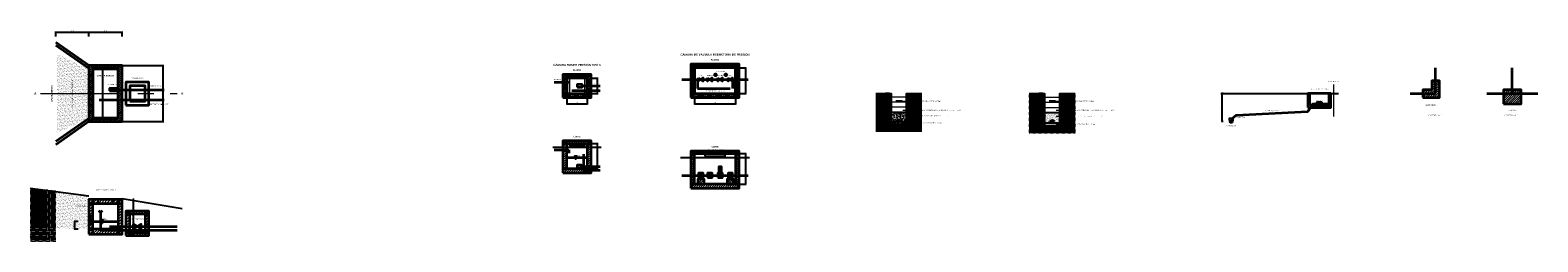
# Model space of a CAD drawing. Header units: metres. Extents: x 295850 to 310263, y 8095845 to 8104014.
# Tile 78 of 78: x 310204 to 310263, y 8100004.2 to 8100012.48. Entities that reach past the tile are written whole.
import ezdxf
from ezdxf.enums import TextEntityAlignment as Align

# ---------------------------------------------------------------- set-up
doc = ezdxf.new("R2010")
doc.units = ezdxf.units.M
doc.linetypes.add('CENTER', pattern=[5.08, 3.175, -0.635, 0.635, -0.635])
doc.linetypes.add('DASHED', pattern=[1.524, 1.27, -0.254])
for name, color, linetype, lineweight in [('DET-ACERO', 1, 'Continuous', 35), ('DET-CONCRETO', 7, 'Continuous', 35), ('DET-COTAS', 3, 'Continuous', 13), ('DET-EJES', 1, 'CENTER', 13), ('DET-HATCH', 8, 'Continuous', 9), ('DET-LINEA', 7, 'Continuous', 25), ('DET-OCULTO', 8, 'Continuous', 18), ('DET-TERRENO', 32, 'Continuous', 25), ('DET-TITULO', 7, 'Continuous', 25), ('DET-TUB', 5, 'Continuous', 35), ('DET-TXT', 7, 'Continuous', 18)]:
    doc.layers.add(name, color=color, linetype=linetype, lineweight=lineweight)
doc.styles.add('ARIAL', font='arial.ttf')
doc.styles.add('ARIAL-B', font='arialbd.ttf')
doc.dimstyles.new('COTA_20', dxfattribs={"dimscale": 0.02, "dimtxt": 2.2, "dimasz": 2, "dimexe": 1.2, "dimexo": 1, "dimgap": 0.6, "dimtad": 1, "dimdsep": 46, "dimtxsty": 'ARIAL', "dimblk": 'ARCHTICK', "dimcen": 2.5, "dimclrd": 3, "dimclre": 3, "dimclrt": 7, "dimazin": 3, "dimtfac": 1, "dimtmove": 0, "dimatfit": 3, "dimarcsym": 0})
doc.dimstyles.new('COTA_25', dxfattribs={"dimscale": 0.025, "dimtxt": 2.2, "dimasz": 2, "dimexe": 1.2, "dimexo": 1, "dimgap": 0.6, "dimtad": 1, "dimdsep": 46, "dimtxsty": 'ARIAL', "dimblk": 'ARCHTICK', "dimcen": 2.5, "dimclrd": 3, "dimclre": 3, "dimclrt": 7, "dimazin": 3, "dimtfac": 1, "dimtmove": 0, "dimatfit": 3, "dimarcsym": 0})

# ---------------------------------------------------------------- blocks, each defined once
blk = doc.blocks.new('_ARCHTICK')
at = {"color": 0, "linetype": 'ByBlock', "const_width": 0.15}
blk.add_lwpolyline([(-0.5, -0.5), (0.5, 0.5)], dxfattribs=at)
blk = doc.blocks.new('DET_ANCLAJE_CODO')
at = {"layer": 'DET-HATCH'}
h = blk.add_hatch(dxfattribs=at)
h.set_pattern_fill('ANSI31', scale=0.0194015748)
h.paths.add_polyline_path([(310258.5, 8100009.85), (310259.15, 8100009.85), (310259.15, 8100010.5), (310258.85, 8100010.5), (310258.85, 8100010.15), (310258.5, 8100010.15)])
at = {"layer": 'DET-CONCRETO'}
blk.add_lwpolyline([(310258.5, 8100009.85), (310259.15, 8100009.85), (310259.15, 8100010.5), (310258.85, 8100010.5), (310258.85, 8100010.15), (310258.5, 8100010.15)], close=True, dxfattribs=at)
at = {"layer": 'DET-TUB'}
for p, q in [((310259, 8100010), (310259, 8100011)), ((310258, 8100010), (310259, 8100010))]:
    blk.add_line(p, q, dxfattribs=at)
at = {"layer": 'DET-TXT', "width": 0.9}
for s, height, style, p in [('DADO CODO', 0.0464, 'ARIAL-B', (310258.8, 8100009.55)), ("CONCRETO f'c=140 kg/cm²", 0.0348, 'ARIAL', (310259, 8100009.15))]:
    blk.add_text(s, height=height, dxfattribs=dict(at, style=style)).set_placement(p, align=Align.MIDDLE_CENTER)
blk = doc.blocks.new('DET_ANCLAJE_TEE')
at = {"layer": 'DET-HATCH'}
h = blk.add_hatch(dxfattribs=at)
h.set_pattern_fill('ANSI31', scale=0.0194015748)
h.paths.add_polyline_path([(310261.65, 8100009.6), (310262.35, 8100009.6), (310262.35, 8100010.15), (310261.65, 8100010.15)])
at = {"layer": 'DET-CONCRETO'}
blk.add_lwpolyline([(310261.65, 8100009.6), (310262.35, 8100009.6), (310262.35, 8100010.15), (310261.65, 8100010.15)], close=True, dxfattribs=at)
at = {"layer": 'DET-TUB'}
for p, q in [((310262, 8100010), (310262, 8100011)), ((310261, 8100010), (310263, 8100010))]:
    blk.add_line(p, q, dxfattribs=at)
at = {"layer": 'DET-TXT', "width": 0.9}
for s, height, style, p in [("CONCRETO f'c=140 kg/cm²", 0.0348, 'ARIAL', (310262, 8100009.15)), ('DADO TEE', 0.0464, 'ARIAL-B', (310262, 8100009.35))]:
    blk.add_text(s, height=height, dxfattribs=dict(at, style=style)).set_placement(p, align=Align.MIDDLE_CENTER)
blk = doc.blocks.new('DET_CAPTACION')
at = {"layer": 'DET-HATCH'}
h = blk.add_hatch(dxfattribs=at)
h.set_pattern_fill('AR-SAND', scale=0.002)
h.paths.add_polyline_path([(310205.05, 8100008.45), (310206.3, 8100009.05), (310206.3, 8100010.95), (310205.05, 8100011.55)])
h = blk.add_hatch(dxfattribs=at)
h.set_pattern_fill('ANSI31', scale=0.016)
h.paths.add_polyline_path([(310206.3, 8100008.9), (310207.6, 8100008.9), (310207.6, 8100011.1), (310206.3, 8100011.1)])
h.paths.add_polyline_path([(310206.45, 8100009.05), (310207.45, 8100009.05), (310207.45, 8100010.95), (310206.45, 8100010.95)], flags=16)
h = blk.add_hatch(dxfattribs=at)
h.set_pattern_fill('EARTH', scale=0.0225)
h.paths.add_polyline_path([(310204, 8100004.2), (310204, 8100006.3), (310205, 8100006.2), (310205, 8100004.2)])
h = blk.add_hatch(dxfattribs=at)
h.set_pattern_fill('AR-SAND', scale=0.002)
h.paths.add_polyline_path([(310205, 8100004.7), (310205, 8100006.2), (310206.3, 8100006), (310206.3, 8100004.7)])
h = blk.add_hatch(dxfattribs=at)
h.set_pattern_fill('ANSI31', scale=0.024251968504)
h.paths.add_polyline_path([(310206.3, 8100004.5), (310206.45, 8100004.5), (310206.45, 8100005.85), (310206.3, 8100005.85)])
h = blk.add_hatch(dxfattribs=at)
h.set_pattern_fill('ANSI31', scale=0.024251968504)
h.paths.add_polyline_path([(310206.3, 8100005.7), (310207.6, 8100005.7), (310207.6, 8100005.85), (310206.3, 8100005.85)])
h = blk.add_hatch(dxfattribs=at)
h.set_pattern_fill('ANSI31', scale=0.024251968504)
h.paths.add_polyline_path([(310207.45, 8100004.5), (310207.6, 8100004.5), (310207.6, 8100005.85), (310207.45, 8100005.85)])
h = blk.add_hatch(dxfattribs=at)
h.set_pattern_fill('ANSI31', scale=0.024251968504)
h.paths.add_polyline_path([(310207.75, 8100005.3), (310208.65, 8100005.3), (310208.65, 8100005.4), (310207.75, 8100005.4)])
h = blk.add_hatch(dxfattribs=at)
h.set_pattern_fill('ANSI31', scale=0.024251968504)
h.paths.add_polyline_path([(310207.75, 8100004.45), (310207.9, 8100004.45), (310207.9, 8100005.3), (310207.75, 8100005.3)])
h = blk.add_hatch(dxfattribs=at)
h.set_pattern_fill('ANSI31', scale=0.024251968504)
h.paths.add_polyline_path([(310208.5, 8100004.45), (310208.65, 8100004.45), (310208.65, 8100005.3), (310208.5, 8100005.3)])
h = blk.add_hatch(dxfattribs=at)
h.set_pattern_fill('ANSI31', scale=0.024251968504)
h.paths.add_polyline_path([(310206.3, 8100004.5), (310207.6, 8100004.5), (310207.6, 8100004.7), (310206.3, 8100004.7)])
h = blk.add_hatch(dxfattribs=at)
h.set_pattern_fill('ANSI31', scale=0.024251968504)
h.paths.add_polyline_path([(310207.75, 8100004.45), (310208.65, 8100004.45), (310208.65, 8100004.55), (310207.75, 8100004.55)])
at = {"layer": 'DET-CONCRETO'}
for points in [[(310206.3, 8100011.1), (310205, 8100012)], [(310206.3, 8100010.98), (310205, 8100011.88)], [(310206.3, 8100009.02), (310205, 8100008.12)], [(310206.3, 8100008.9), (310205, 8100008)]]:
    blk.add_lwpolyline(points, dxfattribs=at)
for points in [[(310206.3, 8100008.9), (310207.6, 8100008.9), (310207.6, 8100011.1), (310206.3, 8100011.1)], [(310206.45, 8100009.05), (310207.45, 8100009.05), (310207.45, 8100010.95), (310206.45, 8100010.95)], [(310207.75, 8100009.55), (310208.65, 8100009.55), (310208.65, 8100010.45), (310207.75, 8100010.45)], [(310207.9, 8100009.7), (310208.5, 8100009.7), (310208.5, 8100010.3), (310207.9, 8100010.3)], [(310206.3, 8100004.5), (310206.45, 8100004.5), (310206.45, 8100005.85), (310206.3, 8100005.85)], [(310206.3, 8100005.7), (310207.6, 8100005.7), (310207.6, 8100005.85), (310206.3, 8100005.85)], [(310207.45, 8100004.5), (310207.6, 8100004.5), (310207.6, 8100005.85), (310207.45, 8100005.85)], [(310207.75, 8100005.3), (310208.65, 8100005.3), (310208.65, 8100005.4), (310207.75, 8100005.4)], [(310207.75, 8100004.45), (310207.9, 8100004.45), (310207.9, 8100005.3), (310207.75, 8100005.3)], [(310208.5, 8100004.45), (310208.65, 8100004.45), (310208.65, 8100005.3), (310208.5, 8100005.3)], [(310206.3, 8100004.5), (310207.6, 8100004.5), (310207.6, 8100004.7), (310206.3, 8100004.7)], [(310207.75, 8100004.45), (310208.65, 8100004.45), (310208.65, 8100004.55), (310207.75, 8100004.55)]]:
    blk.add_lwpolyline(points, close=True, dxfattribs=at)
at = {"layer": 'DET-EJES'}
blk.add_line((310204.4, 8100010), (310209.75, 8100010), dxfattribs=at)
at = {"layer": 'DET-LINEA'}
blk.add_lwpolyline([(310206.65, 8100005.7), (310207.25, 8100005.7), (310207.25, 8100005.85), (310206.65, 8100005.85)], close=True, dxfattribs=at)
at = {"layer": 'DET-TERRENO'}
for p, q in [((310204, 8100006.3), (310206.3, 8100006)), ((310207.6, 8100005.9), (310209.95, 8100005.5))]:
    blk.add_line(p, q, dxfattribs=at)
at = {"layer": 'DET-TUB'}
for p, q in [((310206.7, 8100009.75), (310209.25, 8100009.75)), ((310207.25, 8100010.15), (310209.25, 8100010.15)), ((310206.45, 8100005), (310207.45, 8100005)), ((310206.626, 8100005), (310206.974, 8100005)), ((310206.742, 8100004.97462), (310206.858, 8100004.97462)), ((310206.771, 8100004.94925), (310206.829, 8100004.94925)), ((310207.1, 8100004.8), (310209.75, 8100004.8))]:
    blk.add_line(p, q, dxfattribs=at)
for points in [[(310207.1, 8100010.1), (310207.4, 8100010.1), (310207.4, 8100010.2), (310207.1, 8100010.2)], [(310208.05, 8100004.89), (310208.35, 8100004.71), (310208.35, 8100004.89), (310208.05, 8100004.71)]]:
    blk.add_lwpolyline(points, close=True, dxfattribs=at)
for points in [[(310206.67, 8100005.43), (310206.75, 8100005.35), (310206.83, 8100005.43)], [(310206.75, 8100005.35), (310206.75, 8100004.65), (310209.75, 8100004.65)], [(310206.8, 8100005), (310206.76375, 8100005.058), (310206.83625, 8100005.058), (310206.8, 8100005)]]:
    blk.add_lwpolyline(points, dxfattribs=at)
for centre in [(310206.375, 8100010.7), (310206.375, 8100010.46667), (310206.375, 8100010.23333), (310206.375, 8100010), (310206.375, 8100009.76667), (310206.375, 8100009.53333), (310206.375, 8100009.3), (310206.375, 8100005.19), (310206.375, 8100005.07), (310206.375, 8100004.95)]:
    blk.add_circle(centre, 0.025, dxfattribs=at)
at = {"layer": 'DET-TUB', "style": 'ARIAL', "width": 0.9}
blk.add_text('NA', height=0.061625, dxfattribs=at).set_placement((310206.8725, 8100005.03625), align=Align.BOTTOM_LEFT)
at = {"layer": 'DET-TXT', "width": 0.9}
for s, height, style, p in [('FILTRO DE GRAVA (3 CAPAS)', 0.054375, 'ARIAL', (310205.65, 8100010)), ('AFLORAMIENTO', 0.058, 'ARIAL-B', (310204.85, 8100010))]:
    blk.add_text(s, height=height, rotation=90, dxfattribs=dict(at, style=style)).set_placement(p, align=Align.MIDDLE_CENTER)
at = {"layer": 'DET-TXT', "style": 'ARIAL-B', "width": 0.9}
for s, height, p in [('CÁMARA HÚMEDA', 0.054375, (310206.95, 8100010.7)), ('A', 0.087, (310204.2, 8100010)), ('A', 0.087, (310209.95, 8100010))]:
    blk.add_text(s, height=height, dxfattribs=at).set_placement(p, align=Align.MIDDLE_CENTER)
at = {"layer": 'DET-TXT', "style": 'ARIAL', "width": 0.9}
for s, height, p in [('CANASTILLA Ø4"', 0.0435, (310207.25, 8100010.32)), ('CÁMARA SECA', 0.047125, (310208.2, 8100010.56)), ('TAPA SANITARIA 0.60x0.60', 0.0435, (310206.95, 8100006.2)), ('VÁLV. CONTROL Ø2"', 0.039875, (310208.2, 8100005.05))]:
    blk.add_text(s, height=height, dxfattribs=at).set_placement(p, align=Align.BOTTOM_CENTER)
blk.add_text('SALIDA Ø2" (LC)', height=0.05075, dxfattribs=at).set_placement((310208.7, 8100010.25), align=Align.BOTTOM_LEFT)
blk.add_text('REBOSE Y LIMPIA Ø3"', height=0.05075, dxfattribs=at).set_placement((310208.7, 8100009.6), align=Align.TOP_LEFT)
blk.add_text('ORIFICIOS Ø2"', height=0.0435, dxfattribs=at).set_placement((310206.2, 8100005.6), align=Align.MIDDLE_RIGHT)
blk.add_text('CANASTILLA Ø4" L=0.30 m', height=0.039875, dxfattribs=at).set_placement((310207.1, 8100004.48), align=Align.TOP_CENTER)
at = {"layer": 'DET-COTAS'}
for base, p1, p2 in [((310205, 8100012.4), (310205, 8100012.2), (310206.3, 8100012.2)), ((310206.3, 8100012.4), (310206.3, 8100012.2), (310207.6, 8100012.2))]:
    blk.add_linear_dim(base=base, p1=p1, p2=p2, dimstyle='COTA_25', dxfattribs=at).render()
for base, p1, p2 in [((310206.85, 8100009.05), (310206.45, 8100009.05), (310206.45, 8100010.95)), ((310209.2, 8100008.9), (310207.6, 8100008.9), (310207.6, 8100011.1)), ((310208.05, 8100004.5), (310208.1, 8100004.5), (310208.1, 8100005.85)), ((310205.75, 8100004.7), (310205.9, 8100004.7), (310205.9, 8100005))]:
    blk.add_linear_dim(base=base, p1=p1, p2=p2, angle=90, dimstyle='COTA_25', dxfattribs=at).render()
blk = doc.blocks.new('DET_CRP6')
at = {"layer": 'DET-HATCH'}
h = blk.add_hatch(dxfattribs=at)
h.set_pattern_fill('ANSI31', scale=0.014)
h.paths.add_polyline_path([(310224.85, 8100009.85), (310225.95, 8100009.85), (310225.95, 8100010.75), (310224.85, 8100010.75)])
h.paths.add_polyline_path([(310225, 8100010), (310225.8, 8100010), (310225.8, 8100010.6), (310225, 8100010.6)], flags=16)
h = blk.add_hatch(dxfattribs=at)
h.set_pattern_fill('ANSI31', scale=0.0194015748)
h.paths.add_polyline_path([(310224.85, 8100008.05), (310225.95, 8100008.05), (310225.95, 8100008.15), (310224.85, 8100008.15)])
h = blk.add_hatch(dxfattribs=at)
h.set_pattern_fill('ANSI31', scale=0.0194015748)
h.paths.add_polyline_path([(310224.85, 8100007.05), (310225, 8100007.05), (310225, 8100008.05), (310224.85, 8100008.05)])
h = blk.add_hatch(dxfattribs=at)
h.set_pattern_fill('ANSI31', scale=0.0194015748)
h.paths.add_polyline_path([(310225.8, 8100007.05), (310225.95, 8100007.05), (310225.95, 8100008.05), (310225.8, 8100008.05)])
h = blk.add_hatch(dxfattribs=at)
h.set_pattern_fill('ANSI31', scale=0.0194015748)
h.paths.add_polyline_path([(310224.85, 8100006.9), (310225.95, 8100006.9), (310225.95, 8100007.05), (310224.85, 8100007.05)])
at = {"layer": 'DET-CONCRETO'}
for points in [[(310224.85, 8100009.85), (310225.95, 8100009.85), (310225.95, 8100010.75), (310224.85, 8100010.75)], [(310225, 8100010), (310225.8, 8100010), (310225.8, 8100010.6), (310225, 8100010.6)], [(310224.85, 8100008.05), (310225.95, 8100008.05), (310225.95, 8100008.15), (310224.85, 8100008.15)], [(310224.85, 8100007.05), (310225, 8100007.05), (310225, 8100008.05), (310224.85, 8100008.05)], [(310225.8, 8100007.05), (310225.95, 8100007.05), (310225.95, 8100008.05), (310225.8, 8100008.05)], [(310224.85, 8100006.9), (310225.95, 8100006.9), (310225.95, 8100007.05), (310224.85, 8100007.05)]]:
    blk.add_lwpolyline(points, close=True, dxfattribs=at)
at = {"layer": 'DET-LINEA'}
blk.add_lwpolyline([(310225.1, 8100007.95), (310225.7, 8100007.95), (310225.7, 8100008.05), (310225.1, 8100008.05)], close=True, dxfattribs=at)
at = {"layer": 'DET-OCULTO'}
blk.add_lwpolyline([(310225.1, 8100010), (310225.7, 8100010), (310225.7, 8100010.6), (310225.1, 8100010.6)], close=True, dxfattribs=at)
at = {"layer": 'DET-TERRENO'}
blk.add_line((310224.45, 8100007.9), (310226.35, 8100007.9), dxfattribs=at)
at = {"layer": 'DET-TUB'}
for p, q in [((310224.5, 8100010.45), (310225.1, 8100010.45)), ((310225.55, 8100010.3), (310226.3, 8100010.3)), ((310225.2, 8100010.12), (310226.3, 8100010.12)), ((310224.5, 8100007.8), (310225.08, 8100007.8)), ((310225, 8100007.5), (310225.8, 8100007.5)), ((310225.08, 8100007.8), (310225.08, 8100007.67)), ((310225.2108, 8100007.5), (310225.4892, 8100007.5)), ((310225.3036, 8100007.4797), (310225.3964, 8100007.4797)), ((310225.3268, 8100007.4594), (310225.3732, 8100007.4594)), ((310225.55, 8100007.15), (310226.3, 8100007.15))]:
    blk.add_line(p, q, dxfattribs=at)
for points in [[(310225.4, 8100010.25), (310225.6, 8100010.25), (310225.6, 8100010.35), (310225.4, 8100010.35)], [(310225.4, 8100007.1), (310225.58, 8100007.1), (310225.58, 8100007.2), (310225.4, 8100007.2)]]:
    blk.add_lwpolyline(points, close=True, dxfattribs=at)
for points in [[(310225.35, 8100007.5), (310225.321, 8100007.5464), (310225.379, 8100007.5464), (310225.35, 8100007.5)], [(310225.65, 8100007.63), (310225.65, 8100007), (310226.3, 8100007)]]:
    blk.add_lwpolyline(points, dxfattribs=at)
at = {"layer": 'DET-TITULO', "style": 'ARIAL-B', "width": 0.9}
blk.add_text('CÁMARA ROMPE PRESIÓN TIPO 6', height=0.0812, dxfattribs=at).set_placement((310225.4, 8100011.0556), align=Align.BOTTOM_CENTER)
at = {"layer": 'DET-TUB', "style": 'ARIAL', "width": 0.9}
blk.add_text('NA', height=0.0493, dxfattribs=at).set_placement((310225.408, 8100007.529), align=Align.BOTTOM_LEFT)
at = {"layer": 'DET-TXT', "style": 'ARIAL-B', "width": 0.9}
for s, p in [('PLANTA', (310225.4, 8100010.87)), ('CORTE', (310225.4, 8100008.27))]:
    blk.add_text(s, height=0.058, dxfattribs=at).set_placement(p, align=Align.BOTTOM_CENTER)
at = {"layer": 'DET-TXT', "style": 'ARIAL', "width": 0.9}
blk.add_text('ENTRADA Ø2"', height=0.035, dxfattribs=at).set_placement((310224.5, 8100010.52), align=Align.BOTTOM_LEFT)
blk.add_text('SALIDA Ø2"', height=0.035, dxfattribs=at).set_placement((310226.3, 8100010.37), align=Align.BOTTOM_RIGHT)
blk.add_text('REBOSE/LIMPIA Ø2"', height=0.035, dxfattribs=at).set_placement((310226.3, 8100010.05), align=Align.TOP_RIGHT)
at = {"layer": 'DET-COTAS'}
for base, p1, p2 in [((310226.2, 8100010), (310225.95, 8100010), (310225.95, 8100010.6)), ((310226.2, 8100007.05), (310225.95, 8100007.05), (310225.95, 8100008.05))]:
    blk.add_linear_dim(base=base, p1=p1, p2=p2, angle=90, dimstyle='COTA_20', dxfattribs=at).render()
blk.add_linear_dim(base=(310225, 8100009.6), p1=(310225, 8100009.85), p2=(310225.8, 8100009.85), dimstyle='COTA_20', dxfattribs=at).render()
blk = doc.blocks.new('DET_VRP')
at = {"layer": 'DET-HATCH'}
h = blk.add_hatch(dxfattribs=at)
h.set_pattern_fill('ANSI31', scale=0.014)
h.paths.add_polyline_path([(310229.85, 8100009.85), (310231.75, 8100009.85), (310231.75, 8100011.15), (310229.85, 8100011.15)])
h.paths.add_polyline_path([(310230, 8100010), (310231.6, 8100010), (310231.6, 8100011), (310230, 8100011)], flags=16)
h = blk.add_hatch(dxfattribs=at)
h.set_pattern_fill('ANSI31', scale=0.0194015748)
h.paths.add_polyline_path([(310229.85, 8100007.65), (310231.75, 8100007.65), (310231.75, 8100007.75), (310229.85, 8100007.75)])
h = blk.add_hatch(dxfattribs=at)
h.set_pattern_fill('ANSI31', scale=0.0194015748)
h.paths.add_polyline_path([(310229.85, 8100006.45), (310230, 8100006.45), (310230, 8100007.65), (310229.85, 8100007.65)])
h = blk.add_hatch(dxfattribs=at)
h.set_pattern_fill('ANSI31', scale=0.0194015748)
h.paths.add_polyline_path([(310231.6, 8100006.45), (310231.75, 8100006.45), (310231.75, 8100007.65), (310231.6, 8100007.65)])
h = blk.add_hatch(dxfattribs=at)
h.set_pattern_fill('ANSI31', scale=0.0194015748)
h.paths.add_polyline_path([(310229.85, 8100006.3), (310231.75, 8100006.3), (310231.75, 8100006.45), (310229.85, 8100006.45)])
h = blk.add_hatch(dxfattribs=at)
h.set_pattern_fill('ANSI31', scale=0.0194015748)
h.paths.add_polyline_path([(310230.13, 8100006.45), (310230.37, 8100006.45), (310230.37, 8100006.65), (310230.13, 8100006.65)])
h = blk.add_hatch(dxfattribs=at)
h.set_pattern_fill('ANSI31', scale=0.0194015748)
h.paths.add_polyline_path([(310231.28, 8100006.45), (310231.52, 8100006.45), (310231.52, 8100006.65), (310231.28, 8100006.65)])
at = {"layer": 'DET-CONCRETO'}
for points in [[(310229.85, 8100009.85), (310231.75, 8100009.85), (310231.75, 8100011.15), (310229.85, 8100011.15)], [(310230, 8100010), (310231.6, 8100010), (310231.6, 8100011), (310230, 8100011)], [(310229.85, 8100007.65), (310231.75, 8100007.65), (310231.75, 8100007.75), (310229.85, 8100007.75)], [(310229.85, 8100006.45), (310230, 8100006.45), (310230, 8100007.65), (310229.85, 8100007.65)], [(310231.6, 8100006.45), (310231.75, 8100006.45), (310231.75, 8100007.65), (310231.6, 8100007.65)], [(310229.85, 8100006.3), (310231.75, 8100006.3), (310231.75, 8100006.45), (310229.85, 8100006.45)], [(310230.13, 8100006.45), (310230.37, 8100006.45), (310230.37, 8100006.65), (310230.13, 8100006.65)], [(310231.28, 8100006.45), (310231.52, 8100006.45), (310231.52, 8100006.65), (310231.28, 8100006.65)]]:
    blk.add_lwpolyline(points, close=True, dxfattribs=at)
at = {"layer": 'DET-LINEA'}
blk.add_lwpolyline([(310230.4, 8100007.55), (310231.2, 8100007.55), (310231.2, 8100007.65), (310230.4, 8100007.65)], close=True, dxfattribs=at)
at = {"layer": 'DET-TERRENO'}
blk.add_line((310229.45, 8100007.5), (310232.15, 8100007.5), dxfattribs=at)
at = {"layer": 'DET-TUB'}
for p, q in [((310229.5, 8100010.55), (310232.1, 8100010.55)), ((310229.5, 8100006.8), (310232.1, 8100006.8))]:
    blk.add_line(p, q, dxfattribs=at)
at = {"layer": 'DET-TUB', "linetype": 'DASHED'}
blk.add_lwpolyline([(310230.12, 8100010.55), (310230.12, 8100010.2), (310231.5, 8100010.2), (310231.5, 8100010.55)], dxfattribs=at)
at = {"layer": 'DET-TUB'}
for points in [[(310230.16, 8100010.62), (310230.34, 8100010.48), (310230.34, 8100010.62), (310230.16, 8100010.48)], [(310230.51, 8100010.62), (310230.69, 8100010.48), (310230.69, 8100010.62), (310230.51, 8100010.48)], [(310230.91, 8100010.62), (310231.09, 8100010.48), (310231.09, 8100010.62), (310230.91, 8100010.48)], [(310231.31, 8100010.62), (310231.49, 8100010.48), (310231.49, 8100010.62), (310231.31, 8100010.48)], [(310230.16, 8100006.72), (310230.34, 8100006.72), (310230.34, 8100006.88), (310230.16, 8100006.88)], [(310230.51, 8100006.72), (310230.69, 8100006.72), (310230.69, 8100006.88), (310230.51, 8100006.88)], [(310230.91, 8100006.72), (310231.09, 8100006.72), (310231.09, 8100006.88), (310230.91, 8100006.88)], [(310230.95, 8100006.88), (310231.05, 8100006.88), (310231.05, 8100007.13), (310230.95, 8100007.13)], [(310231.31, 8100006.72), (310231.49, 8100006.72), (310231.49, 8100006.88), (310231.31, 8100006.88)]]:
    blk.add_lwpolyline(points, close=True, dxfattribs=at)
for centre in [(310230.82, 8100010.73), (310231.22, 8100010.73)]:
    blk.add_circle(centre, 0.04, dxfattribs=at)
at = {"layer": 'DET-TITULO', "style": 'ARIAL-B', "width": 0.9}
blk.add_text('CÁMARA DE VÁLVULA REDUCTORA DE PRESIÓN', height=0.0812, dxfattribs=at).set_placement((310230.8, 8100011.456), align=Align.BOTTOM_CENTER)
at = {"layer": 'DET-TXT', "width": 0.9}
for s, height, style, p in [('PLANTA', 0.058, 'ARIAL-B', (310230.8, 8100011.27)), ('MANÓMETROS', 0.035, 'ARIAL', (310231.02, 8100010.83)), ('V.C.', 0.04, 'ARIAL', (310230.25, 8100010.67)), ('FILTRO Y', 0.04, 'ARIAL', (310230.6, 8100010.67)), ('VRP Ø3"', 0.04, 'ARIAL', (310231, 8100010.67)), ('V.C.', 0.04, 'ARIAL', (310231.4, 8100010.67)), ('CORTE', 0.058, 'ARIAL-B', (310230.8, 8100007.87)), ('TAPA METÁLICA 0.80x0.80', 0.04, 'ARIAL', (310230.8, 8100007.77))]:
    blk.add_text(s, height=height, dxfattribs=dict(at, style=style)).set_placement(p, align=Align.BOTTOM_CENTER)
at = {"layer": 'DET-TXT', "style": 'ARIAL', "width": 0.9}
blk.add_text('BY-PASS Ø2" CON VÁLVULA', height=0.04, dxfattribs=at).set_placement((310230.8, 8100010.12), align=Align.TOP_CENTER)
at = {"layer": 'DET-COTAS'}
for base, p1, p2 in [((310232, 8100010), (310231.75, 8100010), (310231.75, 8100011)), ((310232, 8100006.45), (310231.75, 8100006.45), (310231.75, 8100007.65))]:
    blk.add_linear_dim(base=base, p1=p1, p2=p2, angle=90, dimstyle='COTA_20', dxfattribs=at).render()
blk.add_linear_dim(base=(310230, 8100009.6), p1=(310230, 8100009.85), p2=(310231.6, 8100009.85), dimstyle='COTA_20', dxfattribs=at).render()
blk = doc.blocks.new('DET_ZANJA75')
at = {"layer": 'DET-HATCH'}
h = blk.add_hatch(dxfattribs=at)
h.set_pattern_fill('EARTH', scale=0.018)
h.paths.add_polyline_path([(310237.1, 8100008.5), (310237.1, 8100010), (310237.7, 8100010), (310237.7, 8100008.8), (310238.3, 8100008.8), (310238.3, 8100010), (310238.9, 8100010), (310238.9, 8100008.5)])
h = blk.add_hatch(dxfattribs=at)
h.set_pattern_fill('AR-SAND', scale=0.0016)
h.paths.add_polyline_path([(310237.7, 8100008.8), (310238.3, 8100008.8), (310238.3, 8100009.275), (310237.7, 8100009.275)])
at = {"layer": 'DET-TUB'}
h = blk.add_hatch(color=256, dxfattribs=at)
h.dxf.hatch_style = 1
h.paths.add_polyline_path([(310238.037, 8100008.938), (310238.037, 8100008.942), (310238.036, 8100008.947), (310238.035, 8100008.952), (310238.032, 8100008.956), (310238.03, 8100008.96), (310238.027, 8100008.964), (310238.023, 8100008.967), (310238.019, 8100008.97), (310238.014, 8100008.972), (310238.01, 8100008.974), (310238.005, 8100008.975), (310238, 8100008.975), (310237.995, 8100008.975), (310237.99, 8100008.974), (310237.986, 8100008.972), (310237.981, 8100008.97), (310237.977, 8100008.967), (310237.973, 8100008.964), (310237.97, 8100008.96), (310237.968, 8100008.956), (310237.965, 8100008.952), (310237.964, 8100008.947), (310237.963, 8100008.942), (310237.963, 8100008.938), (310237.963, 8100008.933), (310237.964, 8100008.928), (310237.965, 8100008.923), (310237.968, 8100008.919), (310237.97, 8100008.915), (310237.973, 8100008.911), (310237.977, 8100008.908), (310237.981, 8100008.905), (310237.986, 8100008.903), (310237.99, 8100008.901), (310237.995, 8100008.9), (310238, 8100008.9), (310238.005, 8100008.9), (310238.01, 8100008.901), (310238.014, 8100008.903), (310238.019, 8100008.905), (310238.023, 8100008.908), (310238.027, 8100008.911), (310238.03, 8100008.915), (310238.032, 8100008.919), (310238.035, 8100008.923), (310238.036, 8100008.928), (310238.037, 8100008.933)])
at = {"layer": 'DET-TXT'}
h = blk.add_hatch(color=256, dxfattribs=at)
h.dxf.hatch_style = 1
h.paths.add_polyline_path([(310238.1, 8100009.7), (310238.15, 8100009.686), (310238.15, 8100009.714)])
h = blk.add_hatch(color=256, dxfattribs=at)
h.dxf.hatch_style = 1
h.paths.add_polyline_path([(310238.15, 8100009.35), (310238.2, 8100009.336), (310238.2, 8100009.364)])
h = blk.add_hatch(color=256, dxfattribs=at)
h.dxf.hatch_style = 1
h.paths.add_polyline_path([(310238.15, 8100009.125), (310238.2, 8100009.111), (310238.2, 8100009.139)])
h = blk.add_hatch(color=256, dxfattribs=at)
h.dxf.hatch_style = 1
h.paths.add_polyline_path([(310238.15, 8100008.85), (310238.2, 8100008.836), (310238.2, 8100008.864)])
at = {"layer": 'DET-ACERO'}
blk.add_line((310237.88, 8100009.7), (310238.12, 8100009.7), dxfattribs=at)
at = {"layer": 'DET-LINEA'}
for p, q in [((310237.7, 8100009.275), (310238.3, 8100009.275)), ((310237.7, 8100008.9), (310238.3, 8100008.9))]:
    blk.add_line(p, q, dxfattribs=at)
at = {"layer": 'DET-OCULTO'}
for p, q in [((310237.7, 8100009.875), (310238.3, 8100009.875)), ((310237.7, 8100009.675), (310238.3, 8100009.675)), ((310237.7, 8100009.475), (310238.3, 8100009.475))]:
    blk.add_line(p, q, dxfattribs=at)
at = {"layer": 'DET-TERRENO'}
blk.add_lwpolyline([(310237.1, 8100010), (310237.7, 8100010), (310237.7, 8100008.8), (310238.3, 8100008.8), (310238.3, 8100010), (310238.9, 8100010)], dxfattribs=at)
at = {"layer": 'DET-TUB'}
blk.add_circle((310238, 8100008.938), 0.0375, dxfattribs=at)
at = {"layer": 'DET-TXT'}
for points in [[(310238.1, 8100009.7), (310238.75, 8100009.7), (310238.85, 8100009.7)], [(310238.15, 8100009.35), (310238.75, 8100009.35), (310238.85, 8100009.35)], [(310238.15, 8100009.125), (310238.75, 8100009.125), (310238.85, 8100009.125)], [(310238.15, 8100008.85), (310238.75, 8100008.85), (310238.85, 8100008.85)]]:
    blk.add_lwpolyline(points, dxfattribs=at)
at = {"layer": 'DET-TXT', "style": 'ARIAL', "width": 0.9}
for s, p in [('CINTA SEÑALIZADORA (a 0.30 m)', (310238.864, 8100009.7)), ('RELLENO COMPACTADO MATERIAL PROPIO (capas 0.20 m, 95% PM)', (310238.864, 8100009.35)), ('RELLENO SELECTO / ARENA (0.30 m sobre clave)', (310238.864, 8100009.125)), ('CAMA DE APOYO ARENA e=0.10 m', (310238.864, 8100008.85))]:
    blk.add_text(s, height=0.0348, dxfattribs=at).set_placement(p, align=Align.MIDDLE_LEFT)
at = {"layer": 'DET-COTAS'}
blk.add_linear_dim(base=(310237.5, 8100008.8), p1=(310237.65, 8100008.8), p2=(310237.65, 8100010), angle=90, dimstyle='COTA_20', dxfattribs=at).render()
blk.add_linear_dim(base=(310237.7, 8100008.65), p1=(310237.7, 8100008.8), p2=(310238.3, 8100008.8), dimstyle='COTA_20', dxfattribs=at).render()
blk = doc.blocks.new('DET_ZANJA110')
at = {"layer": 'DET-HATCH'}
h = blk.add_hatch(dxfattribs=at)
h.set_pattern_fill('EARTH', scale=0.018)
h.paths.add_polyline_path([(310243.1, 8100008.45), (310243.1, 8100010), (310243.7, 8100010), (310243.7, 8100008.75), (310244.3, 8100008.75), (310244.3, 8100010), (310244.9, 8100010), (310244.9, 8100008.45)])
h = blk.add_hatch(dxfattribs=at)
h.set_pattern_fill('AR-SAND', scale=0.0016)
h.paths.add_polyline_path([(310243.7, 8100008.75), (310244.3, 8100008.75), (310244.3, 8100009.26), (310243.7, 8100009.26)])
at = {"layer": 'DET-TUB'}
h = blk.add_hatch(color=256, dxfattribs=at)
h.dxf.hatch_style = 1
h.paths.add_polyline_path([(310244.055, 8100008.905), (310244.055, 8100008.912), (310244.053, 8100008.919), (310244.051, 8100008.926), (310244.048, 8100008.933), (310244.044, 8100008.938), (310244.039, 8100008.944), (310244.033, 8100008.949), (310244.028, 8100008.953), (310244.021, 8100008.956), (310244.014, 8100008.958), (310244.007, 8100008.96), (310244, 8100008.96), (310243.993, 8100008.96), (310243.986, 8100008.958), (310243.979, 8100008.956), (310243.972, 8100008.953), (310243.967, 8100008.949), (310243.961, 8100008.944), (310243.956, 8100008.938), (310243.952, 8100008.933), (310243.949, 8100008.926), (310243.947, 8100008.919), (310243.945, 8100008.912), (310243.945, 8100008.905), (310243.945, 8100008.898), (310243.947, 8100008.891), (310243.949, 8100008.884), (310243.952, 8100008.878), (310243.956, 8100008.872), (310243.961, 8100008.866), (310243.967, 8100008.861), (310243.972, 8100008.857), (310243.979, 8100008.854), (310243.986, 8100008.852), (310243.993, 8100008.85), (310244, 8100008.85), (310244.007, 8100008.85), (310244.014, 8100008.852), (310244.021, 8100008.854), (310244.028, 8100008.857), (310244.033, 8100008.861), (310244.039, 8100008.866), (310244.044, 8100008.872), (310244.048, 8100008.878), (310244.051, 8100008.884), (310244.053, 8100008.891), (310244.055, 8100008.898)])
at = {"layer": 'DET-TXT'}
h = blk.add_hatch(color=256, dxfattribs=at)
h.dxf.hatch_style = 1
h.paths.add_polyline_path([(310244.1, 8100009.7), (310244.15, 8100009.686), (310244.15, 8100009.714)])
h = blk.add_hatch(color=256, dxfattribs=at)
h.dxf.hatch_style = 1
h.paths.add_polyline_path([(310244.15, 8100009.35), (310244.2, 8100009.336), (310244.2, 8100009.364)])
h = blk.add_hatch(color=256, dxfattribs=at)
h.dxf.hatch_style = 1
h.paths.add_polyline_path([(310244.15, 8100009.11), (310244.2, 8100009.096), (310244.2, 8100009.124)])
h = blk.add_hatch(color=256, dxfattribs=at)
h.dxf.hatch_style = 1
h.paths.add_polyline_path([(310244.15, 8100008.8), (310244.2, 8100008.786), (310244.2, 8100008.814)])
at = {"layer": 'DET-ACERO'}
blk.add_line((310243.88, 8100009.7), (310244.12, 8100009.7), dxfattribs=at)
at = {"layer": 'DET-LINEA'}
for p, q in [((310243.7, 8100009.26), (310244.3, 8100009.26)), ((310243.7, 8100008.85), (310244.3, 8100008.85))]:
    blk.add_line(p, q, dxfattribs=at)
at = {"layer": 'DET-OCULTO'}
for p, q in [((310243.7, 8100009.86), (310244.3, 8100009.86)), ((310243.7, 8100009.66), (310244.3, 8100009.66)), ((310243.7, 8100009.46), (310244.3, 8100009.46))]:
    blk.add_line(p, q, dxfattribs=at)
at = {"layer": 'DET-TERRENO'}
blk.add_lwpolyline([(310243.1, 8100010), (310243.7, 8100010), (310243.7, 8100008.75), (310244.3, 8100008.75), (310244.3, 8100010), (310244.9, 8100010)], dxfattribs=at)
at = {"layer": 'DET-TUB'}
blk.add_circle((310244, 8100008.905), 0.055, dxfattribs=at)
at = {"layer": 'DET-TXT'}
for points in [[(310244.1, 8100009.7), (310244.75, 8100009.7), (310244.85, 8100009.7)], [(310244.15, 8100009.35), (310244.75, 8100009.35), (310244.85, 8100009.35)], [(310244.15, 8100009.11), (310244.75, 8100009.11), (310244.85, 8100009.11)], [(310244.15, 8100008.8), (310244.75, 8100008.8), (310244.85, 8100008.8)]]:
    blk.add_lwpolyline(points, dxfattribs=at)
at = {"layer": 'DET-TXT', "style": 'ARIAL', "width": 0.9}
for s, p in [('CINTA SEÑALIZADORA (a 0.30 m)', (310244.864, 8100009.7)), ('RELLENO COMPACTADO MATERIAL PROPIO (capas 0.20 m, 95% PM)', (310244.864, 8100009.35)), ('RELLENO SELECTO / ARENA (0.30 m sobre clave)', (310244.864, 8100009.11)), ('CAMA DE APOYO ARENA e=0.10 m', (310244.864, 8100008.8))]:
    blk.add_text(s, height=0.0348, dxfattribs=at).set_placement(p, align=Align.MIDDLE_LEFT)
blk.add_text('TUB. PVC Ø110 mm', height=0.029, dxfattribs=at).set_placement((310244, 8100008.905), align=Align.MIDDLE_CENTER)
at = {"layer": 'DET-COTAS'}
blk.add_linear_dim(base=(310243.5, 8100008.75), p1=(310243.65, 8100008.75), p2=(310243.65, 8100010), angle=90, dimstyle='COTA_20', dxfattribs=at).render()
blk.add_linear_dim(base=(310243.7, 8100008.6), p1=(310243.7, 8100008.75), p2=(310244.3, 8100008.75), dimstyle='COTA_20', dxfattribs=at).render()
blk = doc.blocks.new('DET_CONEXION')
at = {"layer": 'DET-CONCRETO'}
blk.add_lwpolyline([(310254, 8100009.45), (310254.9, 8100009.45), (310254.9, 8100010), (310254, 8100010)], close=True, dxfattribs=at)
at = {"layer": 'DET-EJES'}
blk.add_line((310255, 8100010.35), (310255, 8100009.1), dxfattribs=at)
at = {"layer": 'DET-LINEA'}
for points in [[(310254.08, 8100009.53), (310254.82, 8100009.53), (310254.82, 8100010), (310254.08, 8100010)], [(310250.92, 8100008.94), (310251.08, 8100008.94), (310251.08, 8100009.02), (310250.92, 8100009.02)]]:
    blk.add_lwpolyline(points, close=True, dxfattribs=at)
at = {"layer": 'DET-TERRENO'}
blk.add_line((310250.6, 8100010), (310255.2, 8100010), dxfattribs=at)
at = {"layer": 'DET-TUB'}
blk.add_lwpolyline([(310251, 8100008.98), (310251.2, 8100009.15), (310254, 8100009.3), (310254.2, 8100009.6), (310254.8, 8100009.6)], dxfattribs=at)
blk.add_lwpolyline([(310254.35, 8100009.55), (310254.55, 8100009.55), (310254.55, 8100009.65), (310254.35, 8100009.65)], close=True, dxfattribs=at)
blk.add_circle((310251, 8100008.9), 0.0375, dxfattribs=at)
at = {"layer": 'DET-TXT', "style": 'ARIAL', "width": 0.9}
for s, height, p in [('LÍMITE DE PROPIEDAD', 0.029, (310255, 8100010.45)), ('CAJA DE MEDIDOR CON TAPA', 0.0348, (310254.45, 8100010.15)), ('MEDIDOR Ø1/2"', 0.029, (310254.45, 8100009.7)), ('TUBERÍA PVC Ø1/2" C-10', 0.0348, (310252.6, 8100009.3))]:
    blk.add_text(s, height=height, dxfattribs=at).set_placement(p, align=Align.BOTTOM_CENTER)
blk.add_text('MATRIZ PVC Ø75', height=0.0348, dxfattribs=at).set_placement((310251, 8100008.75), align=Align.TOP_CENTER)
blk.add_text('ABRAZADERA 75x1/2"', height=0.0319, dxfattribs=at).set_placement((310251.1, 8100009.05), align=Align.BOTTOM_LEFT)
at = {"layer": 'DET-COTAS'}
blk.add_linear_dim(base=(310250.65, 8100008.9), p1=(310250.7, 8100008.9), p2=(310250.7, 8100010), angle=90, dimstyle='COTA_20', dxfattribs=at).render()

msp = doc.modelspace()

# ---------------------------------------------------------------- block references
msp.add_blockref('DET_CAPTACION', (0, 0))
at = {"layer": 'DET-LINEA'}
for name in ['DET_VRP', 'DET_CRP6', 'DET_ANCLAJE_CODO', 'DET_ANCLAJE_TEE', 'DET_CONEXION', 'DET_ZANJA75', 'DET_ZANJA110']:
    msp.add_blockref(name, (0, 0), dxfattribs=at)

doc.saveas('drawing.dxf')
